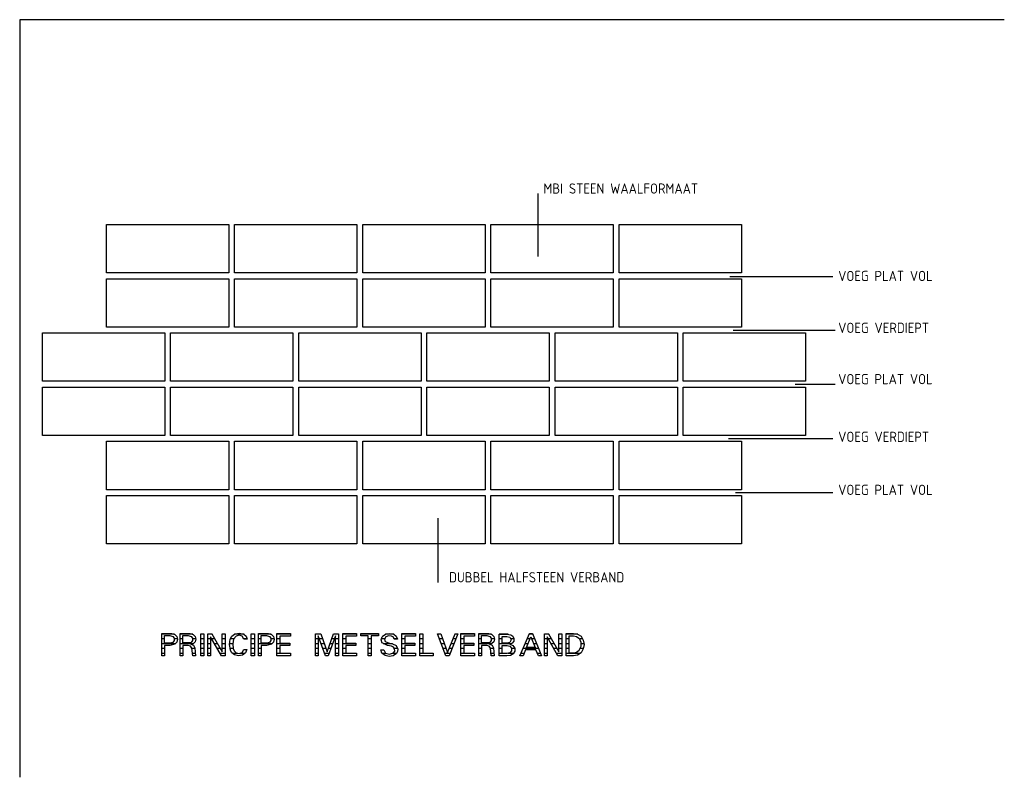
# Model space of a CAD drawing. Extents: x -20500 to 18806, y -14250 to 12231.
# Tile 10 of 16: x 500 to 8950, y -14250 to -7750. Entities that reach past the tile are written whole.
import ezdxf

# ---------------------------------------------------------------- set-up
doc = ezdxf.new("R2010")
doc.units = 0
doc.header["$MEASUREMENT"] = 0
doc.linetypes.add('DOT', pattern=[50, 0, -50])
doc.layers.add('LAYER01', color=7, linetype='CONTINUOUS')
doc.layers.add('LAYER108', color=2, linetype='DOT')
doc.styles.get("Standard").update_dxf_attribs({"font": 'isocp.shx'})

msp = doc.modelspace()

# ---------------------------------------------------------------- linework, layer by layer
at = {"layer": 'LAYER01', "color": 5, "linetype": 'Continuous'}
for p, q in [((4949.37555, -9782.3433), (4949.37555, -9242.34315)), ((1244.37475, -9507.3433), (2294.37505, -9507.3433)), ((1244.37475, -9922.34345), (1244.37475, -9507.3433)), ((2294.37505, -9507.3433), (2294.37505, -9922.34345)), ((2344.3743, -9507.3433), (3394.37445, -9507.3433)), ((2344.3743, -9922.34345), (2344.3743, -9507.3433)), ((3394.37445, -9507.3433), (3394.37445, -9922.34345)), ((3444.3756, -9507.3433), (4494.376, -9507.3433)), ((3444.3756, -9922.34345), (3444.3756, -9507.3433)), ((4494.376, -9507.3433), (4494.376, -9922.34345)), ((4544.37485, -9507.3433), (5594.37525, -9507.3433)), ((4544.37485, -9922.34345), (4544.37485, -9507.3433)), ((5594.37525, -9507.3433), (5594.37525, -9922.34345)), ((5644.37445, -9507.3433), (6694.37485, -9507.3433)), ((5644.37445, -9922.34345), (5644.37445, -9507.3433)), ((6694.37485, -9507.3433), (6694.37485, -9922.34345)), ((2294.37505, -9922.34345), (1244.37475, -9922.34345)), ((3394.37445, -9922.34345), (2344.3743, -9922.34345)), ((4494.376, -9922.34345), (3444.3756, -9922.34345)), ((5594.37525, -9922.34345), (4544.37485, -9922.34345)), ((6694.37485, -9922.34345), (5644.37445, -9922.34345)), ((6594.3741, -9952.343), (7479.3762, -9952.343)), ((1244.37475, -9972.3427), (2294.37505, -9972.3427)), ((1244.37475, -10387.34285), (1244.37475, -9972.3427)), ((2294.37505, -9972.3427), (2294.37505, -10387.34285)), ((2344.3743, -9972.3427), (3394.37445, -9972.3427)), ((2344.3743, -10387.34285), (2344.3743, -9972.3427)), ((3394.37445, -9972.3427), (3394.37445, -10387.34285)), ((3444.3756, -9972.3427), (4494.376, -9972.3427)), ((3444.3756, -10387.34285), (3444.3756, -9972.3427)), ((4494.376, -9972.3427), (4494.376, -10387.34285)), ((4544.37485, -9972.3427), (5594.37525, -9972.3427)), ((4544.37485, -10387.34285), (4544.37485, -9972.3427)), ((5594.37525, -9972.3427), (5594.37525, -10387.34285)), ((5644.37445, -9972.3427), (6694.37485, -9972.3427)), ((5644.37445, -10387.34285), (5644.37445, -9972.3427)), ((6694.37485, -9972.3427), (6694.37485, -10387.34285)), ((2294.37505, -10387.34285), (1244.37475, -10387.34285)), ((3394.37445, -10387.34285), (2344.3743, -10387.34285)), ((4494.376, -10387.34285), (3444.3756, -10387.34285)), ((5594.37525, -10387.34285), (4544.37485, -10387.34285)), ((6694.37485, -10387.34285), (5644.37445, -10387.34285)), ((694.3741, -10437.34285), (1744.3743, -10437.34285)), ((694.3741, -10852.343), (694.3741, -10437.34285)), ((1744.3743, -10437.34285), (1744.3743, -10852.343)), ((1794.3754, -10437.34285), (2844.3758, -10437.34285)), ((1794.3754, -10852.343), (1794.3754, -10437.34285)), ((2844.3758, -10437.34285), (2844.3758, -10852.343)), ((2894.37485, -10437.34285), (3944.37525, -10437.34285)), ((2894.37485, -10852.343), (2894.37485, -10437.34285)), ((3944.37525, -10437.34285), (3944.37525, -10852.343)), ((3994.37445, -10437.34285), (5044.37445, -10437.34285)), ((3994.37445, -10852.343), (3994.37445, -10437.34285)), ((5044.37445, -10437.34285), (5044.37445, -10852.343)), ((5094.3756, -10437.34285), (6144.376, -10437.34285)), ((5094.3756, -10852.343), (5094.3756, -10437.34285)), ((6144.376, -10437.34285), (6144.376, -10852.343)), ((6194.37525, -10437.34285), (7244.3756, -10437.34285)), ((6194.37525, -10852.343), (6194.37525, -10437.34285)), ((6624.37515, -10412.34285), (7499.3767, -10412.34285)), ((7244.3756, -10437.34285), (7244.3756, -10852.343)), ((1744.3743, -10852.343), (694.3741, -10852.343)), ((2844.3758, -10852.343), (1794.3754, -10852.343)), ((3944.37525, -10852.343), (2894.37485, -10852.343)), ((5044.37445, -10852.343), (3994.37445, -10852.343)), ((6144.376, -10852.343), (5094.3756, -10852.343)), ((7244.3756, -10852.343), (6194.37525, -10852.343)), ((7154.37545, -10877.343), (7499.3767, -10877.343)), ((694.3741, -10902.343), (1744.3743, -10902.343)), ((694.3741, -11317.34315), (694.3741, -10902.343)), ((1744.3743, -10902.343), (1744.3743, -11317.34315)), ((1794.3754, -10902.343), (2844.3758, -10902.343)), ((1794.3754, -11317.34315), (1794.3754, -10902.343)), ((2844.3758, -10902.343), (2844.3758, -11317.34315)), ((2894.37485, -10902.343), (3944.37525, -10902.343)), ((2894.37485, -11317.34315), (2894.37485, -10902.343)), ((3944.37525, -10902.343), (3944.37525, -11317.34315)), ((3994.37445, -10902.343), (5044.37445, -10902.343)), ((3994.37445, -11317.34315), (3994.37445, -10902.343)), ((5044.37445, -10902.343), (5044.37445, -11317.34315)), ((5094.3756, -10902.343), (6144.376, -10902.343)), ((5094.3756, -11317.34315), (5094.3756, -10902.343)), ((6144.376, -10902.343), (6144.376, -11317.34315)), ((6194.37525, -10902.343), (7244.3756, -10902.343)), ((6194.37525, -11317.34315), (6194.37525, -10902.343)), ((7244.3756, -10902.343), (7244.3756, -11317.34315)), ((1744.3743, -11317.34315), (694.3741, -11317.34315)), ((2844.3758, -11317.34315), (1794.3754, -11317.34315)), ((3944.37525, -11317.34315), (2894.37485, -11317.34315)), ((5044.37445, -11317.34315), (3994.37445, -11317.34315)), ((6144.376, -11317.34315), (5094.3756, -11317.34315)), ((7244.3756, -11317.34315), (6194.37525, -11317.34315)), ((1244.37475, -11367.34315), (2294.37505, -11367.34315)), ((1244.37475, -11782.3433), (1244.37475, -11367.34315)), ((2294.37505, -11367.34315), (2294.37505, -11782.3433)), ((2344.3743, -11367.34315), (3394.37445, -11367.34315)), ((2344.3743, -11782.3433), (2344.3743, -11367.34315)), ((3394.37445, -11367.34315), (3394.37445, -11782.3433)), ((3444.3756, -11367.34315), (4494.376, -11367.34315)), ((3444.3756, -11782.3433), (3444.3756, -11367.34315)), ((4494.376, -11367.34315), (4494.376, -11782.3433)), ((4544.37485, -11367.34315), (5594.37525, -11367.34315)), ((4544.37485, -11782.3433), (4544.37485, -11367.34315)), ((5594.37525, -11367.34315), (5594.37525, -11782.3433)), ((5644.37445, -11367.34315), (6694.37485, -11367.34315)), ((5644.37445, -11782.3433), (5644.37445, -11367.34315)), ((6584.37655, -11342.34315), (7479.3762, -11342.34315)), ((6694.37485, -11367.34315), (6694.37485, -11782.3433)), ((2294.37505, -11782.3433), (1244.37475, -11782.3433)), ((3394.37445, -11782.3433), (2344.3743, -11782.3433)), ((4494.376, -11782.3433), (3444.3756, -11782.3433)), ((5594.37525, -11782.3433), (4544.37485, -11782.3433)), ((6694.37485, -11782.3433), (5644.37445, -11782.3433)), ((6644.3756, -11807.34255), (7479.3762, -11807.34255)), ((1244.37475, -11832.34255), (2294.37505, -11832.34255)), ((1244.37475, -12247.3427), (1244.37475, -11832.34255)), ((2294.37505, -11832.34255), (2294.37505, -12247.3427)), ((2344.3743, -11832.34255), (3394.37445, -11832.34255)), ((2344.3743, -12247.3427), (2344.3743, -11832.34255)), ((3394.37445, -11832.34255), (3394.37445, -12247.3427)), ((3444.3756, -11832.34255), (4494.376, -11832.34255)), ((3444.3756, -12247.3427), (3444.3756, -11832.34255)), ((4494.376, -11832.34255), (4494.376, -12247.3427)), ((4544.37485, -11832.34255), (5594.37525, -11832.34255)), ((4544.37485, -12247.3427), (4544.37485, -11832.34255)), ((5594.37525, -11832.34255), (5594.37525, -12247.3427)), ((5644.37445, -11832.34255), (6694.37485, -11832.34255)), ((5644.37445, -12247.3427), (5644.37445, -11832.34255)), ((6694.37485, -11832.34255), (6694.37485, -12247.3427)), ((4089.3757, -12027.343), (4089.3757, -12577.343)), ((2294.37505, -12247.3427), (1244.37475, -12247.3427)), ((3394.37445, -12247.3427), (2344.3743, -12247.3427)), ((4494.376, -12247.3427), (3444.3756, -12247.3427)), ((5594.37525, -12247.3427), (4544.37485, -12247.3427)), ((6694.37485, -12247.3427), (5644.37445, -12247.3427))]:
    msp.add_line(p, q, dxfattribs=at)
at = {"layer": 'LAYER01', "color": 1, "linetype": 'Continuous'}
msp.add_lwpolyline([(8950, -7750), (500, -7750), (500, -14250)], dxfattribs=at)
at = {"layer": 'LAYER108', "color": 5, "linetype": 'Continuous'}
for p, q in [((1719.37485, -13138.8275), (1719.37485, -13015.9363)), ((1719.37485, -13015.9363), (1801.8751, -13015.9363)), ((1743.1261, -13066.79535), (1743.1261, -13034.60845)), ((1743.1261, -13034.60845), (1787.18795, -13034.60845)), ((1743.1261, -13098.28035), (1743.1261, -13066.79535)), ((1787.18795, -13034.60845), (1814.19275, -13041.8289)), ((1814.3759, -13092.03035), (1787.35505, -13098.3612)), ((1801.8751, -13015.9363), (1831.9605, -13024.3225)), ((1825.31645, -13076.5457), (1814.26525, -13092.11425)), ((1814.3759, -13041.87315), (1825.3628, -13057.4997)), ((1825.3628, -13057.4997), (1825.31645, -13076.5457)), ((1831.8758, -13024.2172), (1847.9805, -13042.28515)), ((1847.9805, -13089.2761), (1831.8758, -13107.34255)), ((1847.9805, -13042.28515), (1853.79695, -13065.78065)), ((1853.79695, -13065.78065), (1847.9805, -13089.2761)), ((1877.49995, -13138.8275), (1877.49995, -13015.9363)), ((1877.49995, -13015.9363), (1959.6884, -13015.9363)), ((1901.2493, -13066.79535), (1901.2493, -13034.60845)), ((1901.2493, -13034.60845), (1945.31325, -13034.60845)), ((1901.2493, -13097.2641), (1901.2493, -13066.79535)), ((1945.31325, -13097.2641), (1901.2493, -13097.2641)), ((1972.18725, -13092.03035), (1945.1803, -13097.19545)), ((1945.31325, -13034.60845), (1972.316, -13041.94945)), ((1959.6884, -13015.9363), (1989.8098, -13024.1791)), ((1983.1297, -13076.5442), (1972.0785, -13092.11275)), ((1972.18725, -13041.87315), (1983.17395, -13057.5012)), ((1983.17395, -13057.5012), (1983.1297, -13076.5442)), ((2005.77165, -13086.66685), (1989.6246, -13103.6728)), ((1989.9992, -13024.2172), (2005.95075, -13041.31165)), ((2011.6928, -13064.04875), (2005.77165, -13086.66685)), ((2005.95075, -13041.31165), (2011.6928, -13064.04875)), ((2053.7493, -13120.46815), (2053.7493, -13017.65595)), ((2053.7493, -13017.65595), (2080.62535, -13017.65595)), ((2080.62535, -13017.65595), (2080.62535, -13207.34255)), ((2115.0011, -13120.46815), (2115.0011, -13017.65595)), ((2115.0011, -13017.65595), (2150.313, -13017.65595)), ((2230.9368, -13207.34255), (2137.81205, -13043.90565)), ((2137.81205, -13043.90565), (2137.81205, -13207.34255)), ((2150.313, -13017.65595), (2238.12445, -13173.43595)), ((2238.12445, -13173.43595), (2238.12445, -13017.65595)), ((2238.12445, -13017.65595), (2263.126, -13017.65595)), ((2263.126, -13017.65595), (2263.126, -13207.34255)), ((2299.50295, -13110.37905), (2306.74895, -13064.1617)), ((2306.56185, -13064.1403), (2321.8088, -13039.7629)), ((2321.8088, -13039.7629), (2343.98955, -13021.5317)), ((2334.688, -13064.1403), (2328.4849, -13105.89445)), ((2357.4991, -13038.1241), (2334.64375, -13064.08385)), ((2344.06205, -13021.56065), (2384.3752, -13013.2492)), ((2383.2819, -13030.94025), (2357.5495, -13038.2843)), ((2409.0626, -13038.1241), (2383.2819, -13030.94025)), ((2384.3752, -13013.2492), (2424.70015, -13021.56675)), ((2424.68815, -13064.1403), (2409.13505, -13038.2324)), ((2424.68815, -13021.56065), (2444.63615, -13038.9389)), ((2437.1868, -13064.1403), (2424.68815, -13064.1403)), ((2452.8124, -13064.1403), (2437.1868, -13064.1403)), ((2444.63615, -13038.9389), (2452.742, -13064.1556)), ((2487.81225, -13120.46815), (2487.81225, -13017.65595)), ((2487.81225, -13017.65595), (2515.00035, -13017.65595)), ((2515.00035, -13017.65595), (2515.00035, -13207.34255)), ((2549.0618, -13138.8275), (2549.0618, -13015.9363)), ((2549.0618, -13015.9363), (2631.56225, -13015.9363)), ((2573.12525, -13066.79535), (2573.12525, -13034.60845)), ((2573.12525, -13034.60845), (2616.8751, -13034.60845)), ((2573.12525, -13098.28035), (2573.12525, -13066.79535)), ((2616.8751, -13034.60845), (2643.8818, -13041.8289)), ((2644.063, -13092.03035), (2617.04215, -13098.3612)), ((2631.56225, -13015.9363), (2661.6495, -13024.3225)), ((2655.00545, -13076.5442), (2643.9543, -13092.11275)), ((2644.063, -13041.87315), (2655.0499, -13057.5012)), ((2655.0499, -13057.5012), (2655.00545, -13076.5442)), ((2661.5629, -13024.2172), (2677.6676, -13042.28515)), ((2677.6676, -13089.2761), (2661.5629, -13107.34255)), ((2677.6676, -13042.28515), (2683.4841, -13065.78065)), ((2683.4841, -13065.78065), (2677.6676, -13089.2761)), ((2707.1871, -13110.0769), (2707.1871, -13016.5619)), ((2707.1871, -13016.5619), (2824.6874, -13016.5619)), ((2824.6874, -13038.4369), (2733.1249, -13038.4369)), ((2733.1249, -13038.4369), (2733.1249, -13098.98375)), ((2824.6874, -13016.5619), (2824.6874, -13038.4369)), ((3037.50075, -13118.35785), (3037.50075, -13017.9672)), ((3037.50075, -13017.9672), (3083.1251, -13017.9672)), ((3123.7501, -13207.34255), (3060.3119, -13037.34285)), ((3060.3119, -13037.34285), (3060.3119, -13207.34255)), ((3083.1251, -13017.9672), (3139.3755, -13174.4522)), ((3139.3755, -13174.4522), (3193.12555, -13017.9672)), ((3210.9375, -13036.3266), (3148.74975, -13207.34255)), ((3193.12555, -13017.9672), (3235.9371, -13017.9672)), ((3210.9375, -13207.34255), (3210.9375, -13036.3266)), ((3235.9371, -13017.9672), (3235.9371, -13207.34255)), ((3272.4991, -13110.0769), (3272.4991, -13016.5619)), ((3272.4991, -13016.5619), (3389.9994, -13016.5619)), ((3389.9994, -13038.4369), (3298.4371, -13038.4369)), ((3298.4371, -13038.4369), (3298.4371, -13098.98375)), ((3389.9994, -13016.5619), (3389.9994, -13038.4369)), ((3426.8757, -13037.03005), (3426.8757, -13016.2491)), ((3426.8757, -13016.2491), (3505.62515, -13016.2491)), ((3491.25025, -13037.03005), (3426.8757, -13037.03005)), ((3491.25025, -13207.34255), (3491.25025, -13037.03005)), ((3505.62515, -13016.2491), (3579.37585, -13016.2491)), ((3579.37585, -13037.03005), (3517.1879, -13037.03005)), ((3517.1879, -13037.03005), (3517.1879, -13207.34255)), ((3579.37585, -13016.2491), (3579.37585, -13037.03005)), ((3602.2129, -13070.78705), (3610.48585, -13043.43565)), ((3611.5631, -13097.73405), (3602.2129, -13070.78705)), ((3610.6247, -13043.35785), (3639.7114, -13022.21525)), ((3642.1879, -13045.46815), (3629.78975, -13064.4745)), ((3629.78975, -13064.4745), (3637.30355, -13085.92835)), ((3637.1887, -13085.93595), (3663.81495, -13096.34095)), ((3639.68735, -13022.2641), (3675.6817, -13016.3452)), ((3665.7295, -13036.65465), (3642.06505, -13045.4712)), ((3663.75045, -13096.3272), (3699.06235, -13103.98255)), ((3690.93855, -13038.2019), (3665.7295, -13036.65465)), ((3675.6817, -13016.3452), (3711.6741, -13022.74325)), ((3707.97155, -13047.02455), (3690.75125, -13038.25075)), ((3714.6881, -13065.15505), (3707.97155, -13047.02455)), ((3711.5631, -13022.5769), (3731.9744, -13039.9063)), ((3728.125, -13065.15505), (3714.6881, -13065.15505)), ((3740.9378, -13065.15505), (3728.125, -13065.15505)), ((3731.9744, -13039.9063), (3741.1232, -13065.00855)), ((3779.06225, -13110.0769), (3779.06225, -13016.5619)), ((3779.06225, -13016.5619), (3896.5626, -13016.5619)), ((3896.5626, -13038.4369), (3804.9999, -13038.4369)), ((3804.9999, -13038.4369), (3804.9999, -13098.98375)), ((3896.5626, -13016.5619), (3896.5626, -13038.4369)), ((3933.12455, -13122.1863), (3933.12455, -13018.98345)), ((3933.12455, -13018.98345), (3959.0626, -13018.98345)), ((3959.0626, -13018.98345), (3959.0626, -13184.53065)), ((4157.1888, -13208.1238), (4084.37425, -13018.74845)), ((4084.37425, -13018.74845), (4100, -13018.74845)), ((4100, -13018.74845), (4114.3749, -13018.74845)), ((4114.3749, -13018.74845), (4172.50025, -13180.3894)), ((4172.50025, -13180.3894), (4235.93825, -13018.74845)), ((4260.9379, -13018.74845), (4185.001, -13208.1238)), ((4235.93825, -13018.74845), (4260.9379, -13018.74845)), ((4285.9375, -13110.0769), (4285.9375, -13016.5619)), ((4285.9375, -13016.5619), (4403.4374, -13016.5619)), ((4403.4374, -13038.4369), (4311.87515, -13038.4369)), ((4311.87515, -13038.4369), (4311.87515, -13098.98375)), ((4403.4374, -13016.5619), (4403.4374, -13038.4369)), ((4439.99975, -13138.8275), (4439.99975, -13015.9363)), ((4439.99975, -13015.9363), (4522.50025, -13015.9363)), ((4464.06325, -13066.79535), (4464.06325, -13034.60845)), ((4464.06325, -13034.60845), (4508.1249, -13034.60845)), ((4464.06325, -13097.2641), (4464.06325, -13066.79535)), ((4508.1249, -13097.2641), (4464.06325, -13097.2641)), ((4535.001, -13092.03035), (4507.99215, -13097.19545)), ((4508.1249, -13034.60845), (4535.12995, -13041.94945)), ((4522.50025, -13015.9363), (4552.62375, -13024.1791)), ((4545.94345, -13076.5442), (4534.89225, -13092.11275)), ((4535.001, -13041.87315), (4545.9877, -13057.5012)), ((4545.9877, -13057.5012), (4545.94345, -13076.5442)), ((4552.5009, -13024.2172), (4568.5108, -13041.1972)), ((4568.54515, -13086.3922), (4552.59745, -13103.37525)), ((4568.5108, -13041.1972), (4574.3397, -13063.75425)), ((4574.3397, -13063.75425), (4568.54515, -13086.3922)), ((4616.251, -13099.6872), (4616.251, -13021.79565)), ((4616.251, -13021.79565), (4680.3135, -13021.79565)), ((4640.3126, -13072.6547), (4640.3126, -13041.48405)), ((4640.3126, -13041.48405), (4680.3135, -13041.48405)), ((4640.3126, -13099.6872), (4640.3126, -13072.6547)), ((4706.25115, -13092.42095), (4680.2429, -13099.70705)), ((4680.3135, -13021.79565), (4714.6187, -13026.9699)), ((4680.3135, -13041.48405), (4706.2752, -13047.62115)), ((4716.67025, -13070.1233), (4706.1989, -13092.4637)), ((4706.25115, -13047.73405), (4716.67025, -13070.1233)), ((4714.68695, -13026.9516), (4732.7606, -13039.66675)), ((4740.0692, -13081.74135), (4727.31055, -13099.8337)), ((4732.7606, -13039.66675), (4742.06045, -13059.758)), ((4742.06045, -13059.758), (4740.0692, -13081.74135)), ((4823.4371, -13135.7025), (4875.00075, -13016.2491)), ((4849.6872, -13136.0153), (4886.5635, -13045.7016)), ((4875.00075, -13016.2491), (4900.9384, -13016.2491)), ((4886.5635, -13045.7016), (4923.12545, -13136.0153)), ((4900.9384, -13016.2491), (4978.74985, -13207.0297)), ((5003.74945, -13120.46815), (5003.74945, -13017.65595)), ((5003.74945, -13017.65595), (5039.06325, -13017.65595)), ((5119.68725, -13207.34255), (5026.5625, -13043.90565)), ((5026.5625, -13043.90565), (5026.5625, -13207.34255)), ((5039.06325, -13017.65595), (5127.18695, -13173.43595)), ((5127.18695, -13173.43595), (5127.18695, -13017.65595)), ((5127.18695, -13017.65595), (5151.87455, -13017.65595)), ((5151.87455, -13017.65595), (5151.87455, -13207.34255)), ((5188.75085, -13121.48285), (5188.75085, -13016.5619)), ((5188.75085, -13016.5619), (5252.18695, -13016.5619)), ((5214.6885, -13121.48285), (5214.6885, -13036.3266)), ((5214.6885, -13036.3266), (5252.18695, -13036.3266)), ((5252.18695, -13016.5619), (5287.13645, -13020.9305)), ((5252.18695, -13036.3266), (5278.51525, -13041.0675)), ((5278.51525, -13041.0675), (5299.93135, -13057.06785)), ((5287.13645, -13020.9305), (5317.6426, -13038.36365)), ((5299.9996, -13057.10755), (5314.983, -13091.33455)), ((5314.983, -13091.33455), (5314.95245, -13128.64685)), ((5317.49955, -13038.4369), (5336.6482, -13072.18325)), ((5336.6482, -13072.18325), (5343.28425, -13110.3897)), ((1719.37485, -13207.34255), (1719.37485, -13138.8275)), ((1787.18795, -13098.28035), (1743.1261, -13098.28035)), ((1787.18795, -13119.0613), (1743.1261, -13119.0613)), ((1743.1261, -13119.0613), (1743.1261, -13207.34255)), ((1787.18795, -13119.0613), (1787.18795, -13119.0613)), ((1831.8758, -13107.2647), (1787.28255, -13119.0933)), ((1877.49995, -13207.34255), (1877.49995, -13138.8275)), ((1945.31325, -13119.0613), (1901.2493, -13119.0613)), ((1901.2493, -13119.0613), (1901.2493, -13207.34255)), ((1965.7686, -13124.70245), (1945.31515, -13118.9865)), ((1976.5621, -13142.9672), (1965.7686, -13124.70245)), ((1969.0624, -13108.67005), (1991.32785, -13117.4988)), ((1989.9992, -13103.5141), (1969.2236, -13108.7509)), ((1984.688, -13207.34255), (1976.5621, -13142.9672)), ((1991.32785, -13117.4988), (2002.2764, -13138.78175)), ((2002.49995, -13138.8275), (2009.6876, -13207.34255)), ((2053.7493, -13207.34255), (2053.7493, -13120.46815)), ((2115.0011, -13207.34255), (2115.0011, -13120.46815)), ((2307.8121, -13156.5613), (2299.50295, -13110.37905)), ((2321.9698, -13181.44075), (2307.67115, -13156.59945)), ((2344.06205, -13199.84285), (2321.9698, -13181.44075)), ((2328.4849, -13105.89445), (2333.0511, -13148.17655)), ((2333.1257, -13148.04535), (2342.1011, -13166.9403)), ((2342.1011, -13166.9403), (2357.53745, -13181.0089)), ((2357.4991, -13181.17065), (2384.1295, -13187.43285)), ((2384.1295, -13187.43285), (2410.20815, -13179.1855)), ((2410.31285, -13179.0619), (2424.8251, -13153.3081)), ((2424.68815, -13153.4363), (2448.12525, -13153.4363)), ((2448.12525, -13153.4363), (2436.49425, -13182.19605)), ((2487.81225, -13207.34255), (2487.81225, -13120.46815)), ((2549.0618, -13207.34255), (2549.0618, -13138.8275)), ((2616.8751, -13098.28035), (2573.12525, -13098.28035)), ((2616.8751, -13119.0613), (2573.12525, -13119.0613)), ((2573.12525, -13119.0613), (2573.12525, -13207.34255)), ((2616.8751, -13119.0613), (2616.8751, -13119.0613)), ((2661.5629, -13107.2647), (2616.9878, -13118.9438)), ((2707.1871, -13207.34255), (2707.1871, -13110.0769)), ((2733.1249, -13098.98375), (2819.3741, -13098.98375)), ((2819.3741, -13119.3741), (2733.1249, -13119.3741)), ((2733.1249, -13119.3741), (2733.1249, -13185.54535)), ((2819.3741, -13098.98375), (2819.3741, -13119.3741)), ((3037.50075, -13207.34255), (3037.50075, -13118.35785)), ((3272.4991, -13207.34255), (3272.4991, -13110.0769)), ((3298.4371, -13098.98375), (3384.6882, -13098.98375)), ((3384.6882, -13119.3741), (3298.4371, -13119.3741)), ((3298.4371, -13119.3741), (3298.4371, -13185.54535)), ((3384.6882, -13098.98375), (3384.6882, -13119.3741)), ((3599.374, -13155.85785), (3625.31205, -13155.85785)), ((3607.18805, -13184.9991), (3599.5453, -13155.9845)), ((3656.5628, -13119.5297), (3611.59935, -13097.69895)), ((3625.31205, -13155.85785), (3638.83745, -13185.0998)), ((3690.93855, -13126.09255), (3656.5628, -13119.5297)), ((3707.2628, -13133.2031), (3690.90845, -13126.2024)), ((3699.06235, -13103.98255), (3730.2189, -13118.5211)), ((3706.87635, -13183.5144), (3718.20525, -13167.20275)), ((3717.81275, -13147.5769), (3707.2628, -13133.2031)), ((3718.20525, -13167.20275), (3717.7685, -13147.39075)), ((3730.3135, -13118.515), (3745.216, -13150.6119)), ((3743.63785, -13170.2408), (3733.5148, -13187.02545)), ((3745.3129, -13150.7019), (3743.63785, -13170.2408)), ((3779.06225, -13207.34255), (3779.06225, -13110.0769)), ((3804.9999, -13098.98375), (3891.24945, -13098.98375)), ((3891.24945, -13119.3741), (3804.9999, -13119.3741)), ((3804.9999, -13119.3741), (3804.9999, -13185.54535)), ((3891.24945, -13098.98375), (3891.24945, -13119.3741)), ((3933.12455, -13207.34255), (3933.12455, -13122.1863)), ((4285.9375, -13207.34255), (4285.9375, -13110.0769)), ((4311.87515, -13098.98375), (4398.1243, -13098.98375)), ((4398.1243, -13119.3741), (4311.87515, -13119.3741)), ((4311.87515, -13119.3741), (4311.87515, -13185.54535)), ((4398.1243, -13098.98375), (4398.1243, -13119.3741)), ((4439.99975, -13207.34255), (4439.99975, -13138.8275)), ((4508.1249, -13119.0613), (4464.06325, -13119.0613)), ((4464.06325, -13119.0613), (4464.06325, -13207.34255)), ((4528.3226, -13124.8932), (4508.07455, -13119.30235)), ((4539.06175, -13142.9672), (4528.3226, -13124.8932)), ((4552.5009, -13103.5141), (4531.76955, -13108.6319)), ((4531.8741, -13108.67005), (4554.1397, -13117.4988)), ((4547.49985, -13207.34255), (4539.06175, -13142.9672)), ((4554.1397, -13117.4988), (4565.08825, -13138.78175)), ((4564.99975, -13138.8275), (4572.49945, -13207.34255)), ((4616.251, -13207.34255), (4616.251, -13099.6872)), ((4680.3135, -13099.6872), (4640.3126, -13099.6872)), ((4640.3126, -13152.65505), (4640.3126, -13119.3741)), ((4640.3126, -13119.3741), (4682.4997, -13119.3741)), ((4640.3126, -13187.5778), (4640.3126, -13152.65505)), ((4682.4997, -13119.3741), (4707.43105, -13124.57885)), ((4727.31055, -13099.8337), (4707.2056, -13109.10185)), ((4721.1258, -13164.9353), (4707.2197, -13182.60345)), ((4707.4993, -13109.06065), (4732.67405, -13119.2398)), ((4707.4993, -13124.60785), (4721.2303, -13142.4011)), ((4721.2303, -13142.4011), (4721.1258, -13164.9353)), ((4732.67405, -13119.2398), (4748.33795, -13141.5268)), ((4749.3828, -13168.67525), (4735.53315, -13192.05015)), ((4748.33795, -13141.5268), (4749.3828, -13168.67525)), ((4792.5003, -13207.34255), (4823.4371, -13135.7025)), ((4840.0009, -13156.48345), (4819.6884, -13207.34255)), ((4930.9372, -13156.48345), (4840.0009, -13156.48345)), ((4887.81355, -13136.0153), (4849.6872, -13136.0153)), ((4923.12545, -13136.0153), (4887.81355, -13136.0153)), ((4951.87605, -13207.0297), (4930.9372, -13156.48345)), ((5003.74945, -13207.34255), (5003.74945, -13120.46815)), ((5188.75085, -13207.34255), (5188.75085, -13121.48285)), ((5214.6885, -13184.53065), (5214.6885, -13121.48285)), ((5278.8475, -13179.6417), (5252.1305, -13184.60695)), ((5299.9996, -13162.65565), (5278.8475, -13179.6417)), ((5314.95245, -13128.64685), (5299.86265, -13162.9242)), ((5336.5879, -13148.76405), (5317.40075, -13182.46305)), ((5343.28425, -13110.3897), (5336.5879, -13148.76405)), ((1743.1261, -13207.34255), (1719.37485, -13207.34255)), ((1901.2493, -13207.34255), (1877.49995, -13207.34255)), ((2009.6876, -13207.34255), (1984.688, -13207.34255)), ((2080.62535, -13207.34255), (2053.7493, -13207.34255)), ((2137.81205, -13207.34255), (2115.0011, -13207.34255)), ((2263.126, -13207.34255), (2230.9368, -13207.34255)), ((2378.31095, -13207.10295), (2344.1366, -13199.88555)), ((2412.81355, -13201.9516), (2378.31095, -13207.10295)), ((2436.49425, -13182.19605), (2412.582, -13202.0096)), ((2515.00035, -13207.34255), (2487.81225, -13207.34255)), ((2573.12525, -13207.34255), (2549.0618, -13207.34255)), ((2824.6874, -13207.34255), (2707.1871, -13207.34255)), ((2733.1249, -13185.54535), (2824.6874, -13185.54535)), ((2824.6874, -13185.54535), (2824.6874, -13207.34255)), ((3060.3119, -13207.34255), (3037.50075, -13207.34255)), ((3148.74975, -13207.34255), (3123.7501, -13207.34255)), ((3235.9371, -13207.34255), (3210.9375, -13207.34255)), ((3389.9994, -13207.34255), (3272.4991, -13207.34255)), ((3298.4371, -13185.54535), (3389.9994, -13185.54535)), ((3389.9994, -13185.54535), (3389.9994, -13207.34255)), ((3517.1879, -13207.34255), (3491.25025, -13207.34255)), ((3635.66055, -13205.44585), (3607.1659, -13185.04945)), ((3669.87725, -13213.00965), (3635.66055, -13205.44585)), ((3639.0629, -13184.9991), (3673.16895, -13193.21595)), ((3704.3152, -13206.52465), (3669.87725, -13213.00965)), ((3673.16895, -13193.21595), (3706.85005, -13183.403)), ((3733.4381, -13187.03005), (3704.3152, -13206.52465)), ((3896.5626, -13207.34255), (3779.06225, -13207.34255)), ((3804.9999, -13185.54535), (3896.5626, -13185.54535)), ((3896.5626, -13185.54535), (3896.5626, -13207.34255)), ((4047.1882, -13207.34255), (3933.12455, -13207.34255)), ((3959.0626, -13184.53065), (4047.1882, -13184.53065)), ((4047.1882, -13184.53065), (4047.1882, -13207.34255)), ((4185.001, -13208.1238), (4157.1888, -13208.1238)), ((4403.4374, -13207.34255), (4285.9375, -13207.34255)), ((4311.87515, -13185.54535), (4403.4374, -13185.54535)), ((4403.4374, -13185.54535), (4403.4374, -13207.34255)), ((4464.06325, -13207.34255), (4439.99975, -13207.34255)), ((4572.49945, -13207.34255), (4547.49985, -13207.34255)), ((4680.3135, -13207.34255), (4616.251, -13207.34255)), ((4682.4997, -13187.5778), (4640.3126, -13187.5778)), ((4711.56235, -13204.21755), (4680.4241, -13207.3456)), ((4707.4993, -13182.42035), (4682.5844, -13187.63275)), ((4735.53315, -13192.05015), (4711.22015, -13204.1748)), ((4819.6884, -13207.34255), (4792.5003, -13207.34255)), ((4978.74985, -13207.0297), (4951.87605, -13207.0297)), ((4978.74985, -13207.0297), (4978.74985, -13207.0297)), ((5026.5625, -13207.34255), (5003.74945, -13207.34255)), ((5151.87455, -13207.34255), (5119.68725, -13207.34255)), ((5252.18695, -13207.34255), (5188.75085, -13207.34255)), ((5252.18695, -13184.53065), (5214.6885, -13184.53065)), ((5287.40615, -13201.709), (5252.05995, -13207.251)), ((5317.49955, -13182.42035), (5287.40615, -13201.709))]:
    msp.add_line(p, q, dxfattribs=at)
at = {"layer": 'LAYER108', "color": 2, "linetype": 'Continuous'}
for p, q in [((1827.5894, -13022.08405), (1719.37485, -13022.08405)), ((1743.1261, -13063.20495), (1719.37485, -13063.20495)), ((1853.7327, -13063.20495), (1826.5888, -13063.20495)), ((1985.6926, -13022.08405), (1877.49995, -13022.08405)), ((1901.2493, -13063.20495), (1877.49995, -13063.20495)), ((2011.6888, -13063.20495), (1984.4021, -13063.20495)), ((2080.62535, -13022.08405), (2053.7493, -13022.08405)), ((2080.62535, -13063.20495), (2053.7493, -13063.20495)), ((2152.8095, -13022.08405), (2115.0011, -13022.08405)), ((2137.81205, -13063.20495), (2115.0011, -13063.20495)), ((2175.98895, -13063.20495), (2148.80885, -13063.20495)), ((2263.126, -13022.08405), (2238.12445, -13022.08405)), ((2263.126, -13063.20495), (2238.12445, -13063.20495)), ((2334.976, -13063.20495), (2306.9605, -13063.20495)), ((2425.7492, -13022.08405), (2343.05345, -13022.08405)), ((2452.69565, -13063.20495), (2424.5693, -13063.20495)), ((2515.00035, -13022.08405), (2487.81225, -13022.08405)), ((2515.00035, -13063.20495), (2487.81225, -13063.20495)), ((2657.27865, -13022.08405), (2549.0618, -13022.08405)), ((2573.12525, -13063.20495), (2549.0618, -13063.20495)), ((2683.4198, -13063.20495), (2656.27805, -13063.20495)), ((2824.6874, -13022.08405), (2707.1871, -13022.08405)), ((2733.1249, -13063.20495), (2707.1871, -13063.20495)), ((3084.60485, -13022.08405), (3037.50075, -13022.08405)), ((3060.3119, -13063.20495), (3037.50075, -13063.20495)), ((3099.3868, -13063.20495), (3069.96195, -13063.20495)), ((3201.1627, -13063.20495), (3177.58675, -13063.20495)), ((3235.9371, -13022.08405), (3191.7122, -13022.08405)), ((3235.9371, -13063.20495), (3210.9375, -13063.20495)), ((3389.9994, -13022.08405), (3272.4991, -13022.08405)), ((3298.4371, -13063.20495), (3272.4991, -13063.20495)), ((3579.37585, -13022.08405), (3426.8757, -13022.08405)), ((3517.1879, -13063.20495), (3491.25025, -13063.20495)), ((3629.97475, -13063.20495), (3602.6821, -13063.20495)), ((3709.78545, -13022.08405), (3640.21685, -13022.08405)), ((3740.9279, -13063.20495), (3714.6496, -13063.20495)), ((3896.5626, -13022.08405), (3779.06225, -13022.08405)), ((3804.9999, -13063.20495), (3779.06225, -13063.20495)), ((3959.0626, -13022.08405), (3933.12455, -13022.08405)), ((3959.0626, -13063.20495), (3933.12455, -13063.20495)), ((4115.57505, -13022.08405), (4085.65675, -13022.08405)), ((4130.3608, -13063.20495), (4101.4675, -13063.20495)), ((4243.1118, -13063.20495), (4218.4906, -13063.20495)), ((4259.60085, -13022.08405), (4234.62945, -13022.08405)), ((4403.4374, -13022.08405), (4285.9375, -13022.08405)), ((4311.87515, -13063.20495), (4285.9375, -13063.20495)), ((4548.50655, -13022.08405), (4439.99975, -13022.08405)), ((4464.06325, -13063.20495), (4439.99975, -13063.20495)), ((4574.3355, -13063.20495), (4547.21605, -13063.20495)), ((4691.8419, -13022.08405), (4616.251, -13022.08405)), ((4640.3126, -13063.20495), (4616.251, -13063.20495)), ((4742.5133, -13063.20495), (4715.84855, -13063.20495)), ((4879.4159, -13063.20495), (4854.7325, -13063.20495)), ((4903.3184, -13022.08405), (4872.4823, -13022.08405)), ((4920.08935, -13063.20495), (4893.64815, -13063.20495)), ((5041.568, -13022.08405), (5003.74945, -13022.08405)), ((5026.5625, -13063.20495), (5003.74945, -13063.20495)), ((5064.83, -13063.20495), (5037.5595, -13063.20495)), ((5151.87455, -13022.08405), (5127.18695, -13022.08405)), ((5151.87455, -13063.20495), (5127.18695, -13063.20495)), ((5290.3801, -13022.08405), (5188.75085, -13022.08405)), ((5214.6885, -13063.20495), (5188.75085, -13063.20495)), ((5332.99025, -13063.20495), (5303.9879, -13063.20495)), ((1835.84825, -13104.32585), (1719.37485, -13104.32585)), ((1743.1261, -13145.4468), (1719.37485, -13145.4468)), ((1988.19525, -13104.32585), (1877.49995, -13104.32585)), ((1901.2493, -13145.4468), (1877.49995, -13145.4468)), ((2003.1946, -13145.4468), (1976.87415, -13145.4468)), ((2080.62535, -13104.32585), (2053.7493, -13104.32585)), ((2080.62535, -13145.4468), (2053.7493, -13145.4468)), ((2137.81205, -13104.32585), (2115.0011, -13104.32585)), ((2137.81205, -13145.4468), (2115.0011, -13145.4468)), ((2199.1684, -13104.32585), (2172.24005, -13104.32585)), ((2222.348, -13145.4468), (2195.66935, -13145.4468)), ((2263.126, -13104.32585), (2238.12445, -13104.32585)), ((2263.126, -13145.4468), (2238.12445, -13145.4468)), ((2328.52325, -13104.32585), (2299.5655, -13104.32585)), ((2332.4211, -13145.4468), (2304.3289, -13145.4468)), ((2515.00035, -13104.32585), (2487.81225, -13104.32585)), ((2515.00035, -13145.4468), (2487.81225, -13145.4468)), ((2665.53535, -13104.32585), (2549.0618, -13104.32585)), ((2573.12525, -13145.4468), (2549.0618, -13145.4468)), ((2819.3741, -13104.32585), (2707.1871, -13104.32585)), ((2733.1249, -13145.4468), (2707.1871, -13145.4468)), ((3060.3119, -13104.32585), (3037.50075, -13104.32585)), ((3060.3119, -13145.4468), (3037.50075, -13145.4468)), ((3114.16855, -13104.32585), (3085.3075, -13104.32585)), ((3128.9486, -13145.4468), (3100.6531, -13145.4468)), ((3171.25665, -13145.4468), (3149.3376, -13145.4468)), ((3186.2097, -13104.32585), (3163.463, -13104.32585)), ((3235.9371, -13104.32585), (3210.9375, -13104.32585)), ((3235.9371, -13145.4468), (3210.9375, -13145.4468)), ((3384.6882, -13104.32585), (3272.4991, -13104.32585)), ((3298.4371, -13145.4468), (3272.4991, -13145.4468)), ((3517.1879, -13104.32585), (3491.25025, -13104.32585)), ((3517.1879, -13145.4468), (3491.25025, -13145.4468)), ((3700.3811, -13104.32585), (3619.43895, -13104.32585)), ((3744.7632, -13145.4468), (3716.91055, -13145.4468)), ((3891.24945, -13104.32585), (3779.06225, -13104.32585)), ((3804.9999, -13145.4468), (3779.06225, -13145.4468)), ((3959.0626, -13104.32585), (3933.12455, -13104.32585)), ((3959.0626, -13145.4468), (3933.12455, -13145.4468)), ((4145.14885, -13104.32585), (4117.2783, -13104.32585)), ((4159.935, -13145.4468), (4133.08905, -13145.4468)), ((4210.13335, -13145.4468), (4186.2129, -13145.4468)), ((4226.6224, -13104.32585), (4202.35175, -13104.32585)), ((4398.1243, -13104.32585), (4285.9375, -13104.32585)), ((4311.87515, -13145.4468), (4285.9375, -13145.4468)), ((4550.6706, -13104.32585), (4439.99975, -13104.32585)), ((4464.06325, -13145.4468), (4439.99975, -13145.4468)), ((4565.72455, -13145.4468), (4539.386, -13145.4468)), ((4720.7611, -13104.32585), (4616.251, -13104.32585)), ((4640.3126, -13145.4468), (4616.251, -13145.4468)), ((4749.4755, -13145.4468), (4722.11035, -13145.4468)), ((4953.6335, -13145.4468), (4819.2295, -13145.4468)), ((4862.62705, -13104.32585), (4836.9808, -13104.32585)), ((4936.86065, -13104.32585), (4910.29665, -13104.32585)), ((5026.5625, -13104.32585), (5003.74945, -13104.32585)), ((5026.5625, -13145.4468), (5003.74945, -13145.4468)), ((5088.09205, -13104.32585), (5060.9886, -13104.32585)), ((5111.35405, -13145.4468), (5084.41965, -13145.4468)), ((5151.87455, -13104.32585), (5127.18695, -13104.32585)), ((5151.87455, -13145.4468), (5127.18695, -13145.4468)), ((5214.6885, -13104.32585), (5188.75085, -13104.32585)), ((5214.6885, -13145.4468), (5188.75085, -13145.4468)), ((5337.72355, -13145.4468), (5309.6779, -13145.4468)), ((5343.12325, -13104.32585), (5316.7286, -13104.32585)), ((1743.1261, -13186.5692), (1719.37485, -13186.5692)), ((1901.2493, -13186.5692), (1877.49995, -13186.5692)), ((2007.50905, -13186.5692), (1982.06655, -13186.5692)), ((2080.62535, -13186.5692), (2053.7493, -13186.5692)), ((2137.81205, -13186.5692), (2115.0011, -13186.5692)), ((2263.126, -13186.5692), (2219.10055, -13186.5692)), ((2372.5931, -13186.5692), (2326.66685, -13186.5692)), ((2432.9891, -13186.5692), (2391.7801, -13186.5692)), ((2515.00035, -13186.5692), (2487.81225, -13186.5692)), ((2573.12525, -13186.5692), (2549.0618, -13186.5692)), ((2824.6874, -13186.5692), (2707.1871, -13186.5692)), ((3060.3119, -13186.5692), (3037.50075, -13186.5692)), ((3156.3036, -13186.5677), (3115.99885, -13186.5677)), ((3235.9371, -13186.5677), (3210.9375, -13186.5677)), ((3389.9994, -13186.5677), (3272.4991, -13186.5677)), ((3517.1879, -13186.5677), (3491.25025, -13186.5677)), ((3642.14365, -13186.5677), (3608.6094, -13186.5677)), ((3733.9535, -13186.5677), (3700.98115, -13186.5677)), ((3896.5626, -13186.5677), (3779.06225, -13186.5677)), ((4047.1882, -13186.5677), (3933.12455, -13186.5677)), ((4193.64395, -13186.5677), (4148.89985, -13186.5677)), ((4403.4374, -13186.5677), (4285.9375, -13186.5677)), ((4464.06325, -13186.5677), (4439.99975, -13186.5677)), ((4570.2263, -13186.5677), (4544.7777, -13186.5677)), ((4640.3126, -13186.5677), (4616.251, -13186.5677)), ((4740.57845, -13186.5677), (4690.76655, -13186.5677)), ((4827.9854, -13186.5677), (4801.4717, -13186.5677)), ((4970.4048, -13186.5677), (4943.3998, -13186.5677)), ((5026.5625, -13186.5677), (5003.74945, -13186.5677)), ((5151.87455, -13186.5677), (5107.85105, -13186.5677)), ((5312.9734, -13186.5677), (5188.75085, -13186.5677))]:
    msp.add_line(p, q, dxfattribs=at)

# ---------------------------------------------------------------- texts
at = {"layer": 'LAYER108', "color": 2}
for s, p in [('MBI STEEN WAALFORMAAT', (4994.3756, -9242.34315)), ('VOEG PLAT VOL', (7524.3759, -9992.34315)), ('VOEG VERDIEPT', (7524.3759, -10437.34285)), ('VOEG PLAT VOL', (7524.3759, -10877.343)), ('VOEG VERDIEPT', (7524.3759, -11372.34345)), ('VOEG PLAT VOL', (7524.3759, -11827.343)), ('DUBBEL HALFSTEEN VERBAND', (4184.3746, -12577.343))]:
    msp.add_text(s, height=87.5, dxfattribs=at).set_placement(p)

doc.saveas('drawing.dxf')
